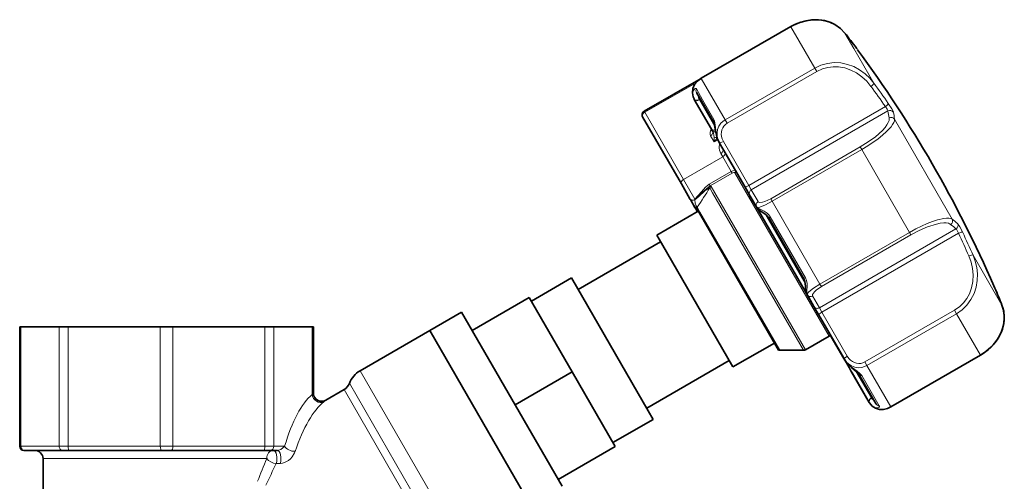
# Model space of a CAD drawing. Extents: x 1565 to 2352, y 54 to 822.
# Tile 9 of 11: x 2113 to 2352, y 462 to 574. Entities that reach past the tile are written whole.
import ezdxf

# ---------------------------------------------------------------- set-up
doc = ezdxf.new("R2010")
doc.units = 0

msp = doc.modelspace()

# ---------------------------------------------------------------- linework, layer by layer
at = {"color": 7, "lineweight": 35, "ltscale": 0.313922}
msp.add_line((2278.15, 559.43), (2299.89, 571.99), dxfattribs=at)
at = {"color": 7, "lineweight": 13, "ltscale": 0.313922}
for p, q in [((2278.16, 559.4), (2299.91, 571.95)), ((2283.97, 549.34), (2305.72, 561.9)), ((2328.74, 522.02), (2306.99, 509.46)), ((2329.11, 521.39), (2307.36, 508.83)), ((2317.93, 490.53), (2339.67, 503.08))]:
    msp.add_line(p, q, dxfattribs=at)
at = {"color": 7, "lineweight": 13, "ltscale": 0.000483}
for p, q in [((2299.91, 571.95), (2299.89, 571.99)), ((2278.16, 559.4), (2278.15, 559.43)), ((2345.99, 492.15), (2345.97, 492.19)), ((2324.24, 479.6), (2324.22, 479.63))]:
    msp.add_line(p, q, dxfattribs=at)
at = {"color": 7, "lineweight": 13, "ltscale": 0.050168}
msp.add_line((2301.92, 568.48), (2299.91, 571.95), dxfattribs=at)
at = {"color": 7, "lineweight": 13, "ltscale": 0.053465}
msp.add_line((2315.21, 566.69), (2313.07, 570.4), dxfattribs=at)
at = {"color": 7, "lineweight": 13, "ltscale": 0.094907}
msp.add_line((2305.72, 561.9), (2301.92, 568.48), dxfattribs=at)
at = {"color": 7, "lineweight": 13, "ltscale": 0.12161}
msp.add_line((2320.08, 558.27), (2315.21, 566.69), dxfattribs=at)
at = {"color": 7, "lineweight": 13, "ltscale": 0.000143}
msp.add_line((2315.87, 566.76), (2315.86, 566.77), dxfattribs=at)
at = {"color": 7, "lineweight": 35, "ltscale": 0.002345}
msp.add_line((2315.86, 566.77), (2315.97, 566.62), dxfattribs=at)
at = {"color": 7, "lineweight": 35, "ltscale": 0.0002}
msp.add_line((2315.87, 566.76), (2315.86, 566.77), dxfattribs=at)
at = {"color": 7, "lineweight": 35, "ltscale": 8.2e-05}
msp.add_line((2315.87, 566.75), (2315.87, 566.76), dxfattribs=at)
at = {"color": 7, "lineweight": 13, "ltscale": 0.002943}
msp.add_line((2316.01, 566.57), (2315.87, 566.75), dxfattribs=at)
at = {"color": 7, "lineweight": 35, "ltscale": 0.000252}
msp.add_line((2316.03, 566.55), (2316.01, 566.57), dxfattribs=at)
at = {"color": 7, "lineweight": 13, "ltscale": 0.00149}
msp.add_line((2316.1, 566.45), (2316.03, 566.55), dxfattribs=at)
at = {"color": 7, "lineweight": 35, "ltscale": 0.000975}
msp.add_line((2316.09, 566.46), (2316.14, 566.4), dxfattribs=at)
at = {"color": 7, "lineweight": 35, "ltscale": 0.001055}
msp.add_line((2316.15, 566.39), (2316.1, 566.45), dxfattribs=at)
at = {"color": 7, "lineweight": 13, "ltscale": 0.313924}
for p, q in [((2284.46, 548.5), (2306.21, 561.05)), ((2316.78, 542.75), (2295.03, 530.19)), ((2317.14, 542.12), (2295.39, 529.56)), ((2318.41, 489.68), (2340.16, 502.24)), ((2324.22, 479.63), (2345.97, 492.19))]:
    msp.add_line(p, q, dxfattribs=at)
at = {"color": 7, "lineweight": 13, "ltscale": 0.012224}
for p, q in [((2306.21, 561.05), (2305.72, 561.9)), ((2340.16, 502.24), (2339.67, 503.08)), ((2318.41, 489.68), (2317.93, 490.53))]:
    msp.add_line(p, q, dxfattribs=at)
at = {"color": 7, "lineweight": 35, "ltscale": 0.199895}
msp.add_line((2264.29, 551.43), (2278.14, 559.42), dxfattribs=at)
at = {"color": 7, "lineweight": 13, "ltscale": 0.179703}
msp.add_line((2264.44, 551.17), (2276.89, 558.36), dxfattribs=at)
at = {"color": 7, "lineweight": 13, "ltscale": 0.050166}
msp.add_line((2280.17, 555.92), (2278.16, 559.4), dxfattribs=at)
at = {"color": 7, "lineweight": 13, "ltscale": 0.038102}
msp.add_line((2278.5, 554.21), (2276.97, 556.85), dxfattribs=at)
at = {"color": 7, "lineweight": 35, "ltscale": 0.10484}
msp.add_line((2281.18, 548.71), (2276.99, 555.97), dxfattribs=at)
at = {"color": 7, "lineweight": 13, "ltscale": 0.094909}
msp.add_line((2283.97, 549.34), (2280.17, 555.92), dxfattribs=at)
at = {"color": 7, "lineweight": 35, "ltscale": 0.001729}
for p, q in [((2276.41, 554.44), (2276.48, 554.32)), ((2319.05, 480.59), (2318.98, 480.71))]:
    msp.add_line(p, q, dxfattribs=at)
at = {"color": 7, "lineweight": 35, "ltscale": 0.10409}
for p, q in [((2276.48, 554.32), (2280.64, 547.11)), ((2314.81, 487.92), (2318.98, 480.71))]:
    msp.add_line(p, q, dxfattribs=at)
at = {"color": 7, "lineweight": 13, "ltscale": 0.001382}
for p, q in [((2277.64, 554.3), (2277.7, 554.21)), ((2319.54, 481.72), (2319.49, 481.82))]:
    msp.add_line(p, q, dxfattribs=at)
at = {"color": 7, "lineweight": 13, "ltscale": 0.003381}
for p, q in [((2277.7, 554.21), (2277.93, 554.34)), ((2319.49, 481.82), (2319.72, 481.95))]:
    msp.add_line(p, q, dxfattribs=at)
at = {"color": 7, "lineweight": 13, "ltscale": 0.09374}
msp.add_line((2277.7, 554.21), (2281.45, 547.71), dxfattribs=at)
at = {"color": 7, "lineweight": 13, "ltscale": 0.068587}
msp.add_line((2281.24, 549.46), (2278.5, 554.21), dxfattribs=at)
at = {"color": 7, "lineweight": 13, "ltscale": 0.003661}
msp.add_line((2264.44, 551.17), (2264.29, 551.43), dxfattribs=at)
at = {"color": 7, "lineweight": 13, "ltscale": 0.23532}
msp.add_line((2264.44, 551.17), (2273.85, 534.87), dxfattribs=at)
at = {"color": 7, "lineweight": 13, "ltscale": 0.479086}
for p, q in [((2289.71, 533.4), (2322.9, 552.56)), ((2306.86, 503.69), (2340.05, 522.85))]:
    msp.add_line(p, q, dxfattribs=at)
at = {"color": 7, "lineweight": 13, "ltscale": 0.479087}
for p, q in [((2290.32, 532.33), (2323.52, 551.5)), ((2307.47, 502.63), (2340.67, 521.79))]:
    msp.add_line(p, q, dxfattribs=at)
at = {"color": 7, "lineweight": 35, "ltscale": 0.23532}
msp.add_line((2263.92, 550.06), (2273.34, 533.76), dxfattribs=at)
at = {"color": 7, "lineweight": 13, "ltscale": 0.012223}
msp.add_line((2284.46, 548.5), (2283.97, 549.34), dxfattribs=at)
at = {"color": 7, "lineweight": 13, "ltscale": 0.350149}
msp.add_line((2339.14, 525.25), (2325.13, 549.51), dxfattribs=at)
at = {"color": 7, "lineweight": 13, "ltscale": 0.021443}
msp.add_line((2280.42, 545.49), (2281.28, 544.01), dxfattribs=at)
at = {"color": 7, "lineweight": 35, "ltscale": 0.008246}
msp.add_line((2280.97, 546.54), (2280.64, 547.11), dxfattribs=at)
at = {"color": 7, "lineweight": 13, "ltscale": 0.013199}
msp.add_line((2281.28, 544.01), (2282.19, 544.54), dxfattribs=at)
at = {"color": 7, "lineweight": 35, "ltscale": 0.00238}
for p, q in [((2282.54, 543.82), (2282.63, 543.66)), ((2312.92, 491.2), (2312.82, 491.37))]:
    msp.add_line(p, q, dxfattribs=at)
at = {"color": 7, "lineweight": 35, "ltscale": 4.2e-05}
for p, q in [((2282.54, 543.82), (2282.54, 543.82)), ((2312.92, 491.2), (2312.92, 491.2))]:
    msp.add_line(p, q, dxfattribs=at)
at = {"color": 7, "lineweight": 35, "ltscale": 0.152077}
msp.add_line((2282.63, 543.66), (2288.72, 533.12), dxfattribs=at)
at = {"color": 7, "lineweight": 13, "ltscale": 0.154457}
for p, q in [((2283.53, 544.1), (2289.71, 533.4)), ((2313.65, 491.93), (2307.47, 502.63))]:
    msp.add_line(p, q, dxfattribs=at)
at = {"color": 7, "lineweight": 13, "ltscale": 0.01159}
msp.add_line((2283.37, 540.37), (2282.91, 541.17), dxfattribs=at)
at = {"color": 7, "lineweight": 13, "ltscale": 0.000972}
msp.add_line((2283.39, 542.35), (2283.42, 542.29), dxfattribs=at)
at = {"color": 7, "lineweight": 35, "ltscale": 0.132319}
msp.add_line((2288.72, 533.12), (2283.42, 542.29), dxfattribs=at)
at = {"color": 7, "lineweight": 13, "ltscale": 0.009046}
for p, q in [((2316.78, 542.75), (2317.14, 542.12)), ((2295.03, 530.19), (2295.39, 529.56)), ((2328.74, 522.02), (2329.11, 521.39)), ((2306.99, 509.46), (2307.36, 508.83))]:
    msp.add_line(p, q, dxfattribs=at)
at = {"color": 7, "lineweight": 13, "ltscale": 0.290149}
msp.add_line((2328.74, 522.02), (2317.14, 542.12), dxfattribs=at)
at = {"color": 7, "lineweight": 13, "ltscale": 0.1375}
msp.add_line((2283.37, 540.37), (2273.85, 534.87), dxfattribs=at)
at = {"color": 7, "lineweight": 13, "ltscale": 0.051605}
msp.add_line((2285.44, 536.8), (2283.37, 540.37), dxfattribs=at)
at = {"color": 7, "lineweight": 13, "ltscale": 0.077023}
for p, q in [((2285.44, 536.8), (2280.1, 533.72)), ((2285.69, 536.36), (2280.36, 533.28))]:
    msp.add_line(p, q, dxfattribs=at)
at = {"color": 7, "lineweight": 13, "ltscale": 0.006344}
for p, q in [((2285.44, 536.8), (2285.69, 536.36)), ((2280.1, 533.72), (2280.36, 533.28))]:
    msp.add_line(p, q, dxfattribs=at)
at = {"color": 7, "lineweight": 13}
for p, q in [((2309.21, 496.82), (2286.31, 536.48)), ((2280.6, 533.19), (2303.5, 493.52)), ((2280.91, 531.65), (2303, 493.38)), ((2195.28, 488.39), (2219.69, 446.11)), ((2191.39, 483.83), (2213.92, 444.8)), ((2192.69, 485.35), (2215.84, 445.24)), ((2118.25, 467.06), (2172.59, 467.06))]:
    msp.add_line(p, q, dxfattribs=at)
at = {"color": 7, "lineweight": 35, "ltscale": 0.051765}
msp.add_line((2273.34, 533.76), (2275.41, 530.17), dxfattribs=at)
at = {"color": 7, "lineweight": 13, "ltscale": 0.069497}
msp.add_line((2273.85, 534.87), (2276.63, 530.06), dxfattribs=at)
at = {"color": 7, "lineweight": 13, "ltscale": 0.01706}
msp.add_line((2280.23, 532.83), (2280.91, 531.65), dxfattribs=at)
at = {"color": 7, "lineweight": 35, "ltscale": 0.030619}
for p, q in [((2289.94, 531), (2288.72, 533.12)), ((2306.74, 501.91), (2305.51, 504.03))]:
    msp.add_line(p, q, dxfattribs=at)
at = {"color": 7, "lineweight": 13, "ltscale": 0.015309}
for p, q in [((2290.32, 532.33), (2289.71, 533.4)), ((2307.47, 502.63), (2306.86, 503.69))]:
    msp.add_line(p, q, dxfattribs=at)
at = {"color": 7, "lineweight": 13, "ltscale": 0.041387}
for p, q in [((2290.32, 532.33), (2291.98, 529.47)), ((2306.86, 503.69), (2305.21, 506.56))]:
    msp.add_line(p, q, dxfattribs=at)
at = {"color": 7, "lineweight": 35, "ltscale": 0.002647}
msp.add_line((2275.41, 530.17), (2275.51, 529.99), dxfattribs=at)
at = {"color": 7, "lineweight": 13, "ltscale": 0.000156}
msp.add_line((2275.51, 530), (2275.51, 529.99), dxfattribs=at)
at = {"color": 7, "lineweight": 13, "ltscale": 0.000108}
msp.add_line((2275.51, 530), (2275.51, 529.99), dxfattribs=at)
at = {"color": 7, "lineweight": 35, "ltscale": 0.000105}
msp.add_line((2275.51, 529.99), (2275.52, 529.98), dxfattribs=at)
at = {"color": 7, "lineweight": 13, "ltscale": 4.8e-05}
msp.add_line((2275.51, 529.99), (2275.51, 529.99), dxfattribs=at)
at = {"color": 7, "lineweight": 35, "ltscale": 0.02739}
msp.add_line((2275.52, 529.98), (2276.61, 528.08), dxfattribs=at)
at = {"color": 7, "lineweight": 13, "ltscale": 0.000638}
msp.add_line((2276.57, 530.01), (2276.6, 529.96), dxfattribs=at)
at = {"color": 7, "lineweight": 13, "ltscale": 0.000485}
msp.add_line((2276.62, 529.93), (2276.6, 529.96), dxfattribs=at)
at = {"color": 7, "lineweight": 13, "ltscale": 0.000808}
msp.add_line((2276.63, 530.06), (2276.68, 530.03), dxfattribs=at)
at = {"color": 7, "lineweight": 35, "ltscale": 0.00265}
msp.add_line((2289.94, 531), (2290.05, 530.81), dxfattribs=at)
at = {"color": 7, "lineweight": 35, "ltscale": 0.051962}
msp.add_line((2292.07, 527.3), (2290, 530.9), dxfattribs=at)
at = {"color": 7, "lineweight": 35, "ltscale": 0.0381}
msp.add_line((2290.05, 530.81), (2291.57, 528.18), dxfattribs=at)
at = {"color": 7, "lineweight": 13, "ltscale": 0.29015}
msp.add_line((2306.99, 509.46), (2295.39, 529.56), dxfattribs=at)
at = {"color": 7, "lineweight": 35, "ltscale": 0.145701}
for p, q in [((2267.36, 521.31), (2277.45, 527.13)), ((2285.83, 489.32), (2295.92, 495.14))]:
    msp.add_line(p, q, dxfattribs=at)
at = {"color": 7, "lineweight": 35, "ltscale": 0.020334}
msp.add_line((2276.42, 528.42), (2277.23, 527.01), dxfattribs=at)
at = {"color": 7, "lineweight": 35, "ltscale": 0.017268}
msp.add_line((2277.03, 527.87), (2277.72, 526.67), dxfattribs=at)
at = {"color": 7, "lineweight": 13, "ltscale": 0.017438}
msp.add_line((2277.15, 528.16), (2277.84, 526.95), dxfattribs=at)
at = {"color": 7, "lineweight": 35, "ltscale": 0.479732}
msp.add_line((2296.91, 493.44), (2277.72, 526.67), dxfattribs=at)
at = {"color": 7, "lineweight": 13, "ltscale": 0.48449}
msp.add_line((2277.84, 526.95), (2297.22, 493.38), dxfattribs=at)
at = {"color": 7, "lineweight": 35, "ltscale": 0.000638}
for p, q in [((2291.57, 528.18), (2291.6, 528.13)), ((2303.88, 506.85), (2303.86, 506.89))]:
    msp.add_line(p, q, dxfattribs=at)
at = {"color": 7, "lineweight": 35, "ltscale": 5.5e-05}
msp.add_line((2291.6, 528.13), (2291.6, 528.13), dxfattribs=at)
at = {"color": 7, "lineweight": 35, "ltscale": 0.304884}
msp.add_line((2304.27, 506.18), (2292.07, 527.3), dxfattribs=at)
at = {"color": 7, "lineweight": 13, "ltscale": 0.241924}
msp.add_line((2303.44, 509.62), (2293.76, 526.38), dxfattribs=at)
at = {"color": 7, "lineweight": 35, "ltscale": 0.209681}
msp.add_line((2294.63, 525.41), (2303.02, 510.88), dxfattribs=at)
at = {"color": 7, "lineweight": 13, "ltscale": 0.213377}
msp.add_line((2294.93, 525.75), (2303.46, 510.97), dxfattribs=at)
at = {"color": 7, "lineweight": 35, "ltscale": 0.288703}
for p, q in [((2268.27, 519.72), (2248.27, 508.17)), ((2284.91, 490.9), (2264.91, 479.35))]:
    msp.add_line(p, q, dxfattribs=at)
at = {"color": 7, "lineweight": 35, "ltscale": 0.028262}
msp.add_line((2268.49, 519.35), (2267.36, 521.31), dxfattribs=at)
at = {"color": 7, "lineweight": 35, "ltscale": 0.433478}
msp.add_line((2285.83, 489.32), (2268.49, 519.35), dxfattribs=at)
at = {"color": 7, "lineweight": 13, "ltscale": 0.175076}
msp.add_line((2351.2, 504.36), (2344.2, 516.49), dxfattribs=at)
at = {"color": 7, "lineweight": 35, "ltscale": 0.14119}
for p, q in [((2246.67, 510.94), (2236.89, 505.29)), ((2266.51, 476.59), (2256.72, 470.94))]:
    msp.add_line(p, q, dxfattribs=at)
at = {"color": 7, "lineweight": 35, "ltscale": 0.465458}
msp.add_line((2246.67, 510.94), (2265.29, 478.69), dxfattribs=at)
at = {"color": 7, "lineweight": 13, "ltscale": 0.007398}
msp.add_line((2349.26, 509.03), (2349.5, 508.48), dxfattribs=at)
at = {"color": 7, "lineweight": 35, "ltscale": 8.3e-05}
msp.add_line((2349.27, 509.02), (2349.26, 509.03), dxfattribs=at)
at = {"color": 7, "lineweight": 35, "ltscale": 0.007372}
msp.add_line((2349.27, 509.02), (2349.5, 508.48), dxfattribs=at)
at = {"color": 7, "lineweight": 35, "ltscale": 0.2}
for p, q in [((2222.5, 498.21), (2236.36, 506.21)), ((2243.4, 462.02), (2257.26, 470.02))]:
    msp.add_line(p, q, dxfattribs=at)
at = {"color": 7, "lineweight": 35, "ltscale": 0.261225}
msp.add_line((2236.36, 506.21), (2246.81, 488.11), dxfattribs=at)
at = {"color": 7, "lineweight": 35, "ltscale": 5.6e-05}
msp.add_line((2303.86, 506.89), (2303.86, 506.9), dxfattribs=at)
at = {"color": 7, "lineweight": 35, "ltscale": 0.040749}
msp.add_line((2305.51, 504.03), (2303.88, 506.85), dxfattribs=at)
at = {"color": 7, "lineweight": 35, "ltscale": 0.031808}
msp.add_line((2305.54, 503.98), (2304.27, 506.18), dxfattribs=at)
at = {"color": 7, "lineweight": 35, "ltscale": 0.11122}
msp.add_line((2219.95, 502.63), (2212.25, 498.18), dxfattribs=at)
at = {"color": 7, "lineweight": 35}
for p, q in [((2219.95, 502.63), (2244.36, 460.35)), ((2212.25, 498.18), (2236.65, 455.91)), ((2212.25, 498.18), (2236.65, 455.91))]:
    msp.add_line(p, q, dxfattribs=at)
at = {"color": 7, "lineweight": 35, "ltscale": 0.009888}
msp.add_line((2307.13, 501.22), (2306.74, 501.91), dxfattribs=at)
at = {"color": 7, "lineweight": 35, "ltscale": 0.142189}
msp.add_line((2312.82, 491.37), (2307.13, 501.22), dxfattribs=at)
at = {"color": 7, "lineweight": 35, "ltscale": 0.130583}
msp.add_line((2312.36, 492.17), (2307.13, 501.22), dxfattribs=at)
at = {"color": 7, "lineweight": 13, "ltscale": 0.145075}
for p, q in [((2345.97, 492.19), (2340.16, 502.24)), ((2324.22, 479.63), (2318.41, 489.68))]:
    msp.add_line(p, q, dxfattribs=at)
at = {"color": 7, "lineweight": 35, "ltscale": 0.003806}
for p, q in [((2112.58, 499.06), (2112.88, 499.06)), ((2183.61, 499.06), (2183.92, 499.06))]:
    msp.add_line(p, q, dxfattribs=at)
at = {"color": 7, "lineweight": 35, "ltscale": 0.3625}
msp.add_line((2112.58, 470.06), (2112.58, 499.06), dxfattribs=at)
at = {"color": 7, "lineweight": 35, "ltscale": 0.115952}
for p, q in [((2122.16, 499.06), (2112.88, 499.06)), ((2183.61, 499.06), (2174.34, 499.06))]:
    msp.add_line(p, q, dxfattribs=at)
at = {"color": 7, "lineweight": 13, "ltscale": 0.3625}
for p, q in [((2112.88, 470.06), (2112.88, 499.06)), ((2122.16, 470.06), (2122.16, 499.06)), ((2124.32, 470.06), (2124.32, 499.06)), ((2146.72, 470.06), (2146.72, 499.06)), ((2149.78, 470.06), (2149.78, 499.06)), ((2172.17, 470.06), (2172.17, 499.06)), ((2174.34, 470.06), (2174.34, 499.06))]:
    msp.add_line(p, q, dxfattribs=at)
at = {"color": 7, "lineweight": 35, "ltscale": 0.02706}
for p, q in [((2122.16, 499.06), (2124.32, 499.06)), ((2172.17, 499.06), (2174.34, 499.06))]:
    msp.add_line(p, q, dxfattribs=at)
at = {"color": 7, "lineweight": 35, "ltscale": 0.279929}
for p, q in [((2146.72, 499.06), (2124.32, 499.06)), ((2172.17, 499.06), (2149.78, 499.06))]:
    msp.add_line(p, q, dxfattribs=at)
at = {"color": 7, "lineweight": 35, "ltscale": 0.038269}
msp.add_line((2146.72, 499.06), (2149.78, 499.06), dxfattribs=at)
at = {"color": 7, "lineweight": 13, "ltscale": 0.205751}
msp.add_line((2183.61, 482.6), (2183.61, 499.06), dxfattribs=at)
at = {"color": 7, "lineweight": 35, "ltscale": 0.200989}
msp.add_line((2183.92, 482.98), (2183.92, 499.06), dxfattribs=at)
at = {"color": 7, "lineweight": 35, "ltscale": 0.244822}
msp.add_line((2212.25, 498.18), (2195.28, 488.39), dxfattribs=at)
at = {"color": 7, "lineweight": 35, "ltscale": 0.082438}
msp.add_line((2303.5, 493.52), (2309.21, 496.82), dxfattribs=at)
at = {"color": 7, "lineweight": 35, "ltscale": 0.07657}
msp.add_line((2312.82, 491.37), (2309.76, 496.67), dxfattribs=at)
at = {"color": 7, "lineweight": 35, "ltscale": 0.07224}
msp.add_line((2297.22, 493.38), (2303, 493.38), dxfattribs=at)
at = {"color": 7, "lineweight": 35, "ltscale": 0.042631}
msp.add_line((2314.06, 489.22), (2312.36, 492.17), dxfattribs=at)
at = {"color": 7, "lineweight": 35, "ltscale": 0.313924}
for p, q in [((2345.99, 492.15), (2324.24, 479.6)), ((2324.24, 479.6), (2345.99, 492.15))]:
    msp.add_line(p, q, dxfattribs=at)
at = {"color": 7, "lineweight": 35, "ltscale": 0.199999}
msp.add_line((2232.95, 480.11), (2246.81, 488.11), dxfattribs=at)
at = {"color": 7, "lineweight": 35, "ltscale": 0.261226}
msp.add_line((2246.81, 488.11), (2257.26, 470.02), dxfattribs=at)
at = {"color": 7, "lineweight": 35, "ltscale": 0.011537}
msp.add_line((2314.52, 488.42), (2314.06, 489.22), dxfattribs=at)
at = {"color": 7, "lineweight": 35, "ltscale": 0.111328}
msp.add_line((2318.98, 480.71), (2314.52, 488.42), dxfattribs=at)
at = {"color": 7, "lineweight": 35, "ltscale": 0.007238}
msp.add_line((2314.52, 488.42), (2314.81, 487.92), dxfattribs=at)
at = {"color": 7, "lineweight": 13, "ltscale": 0.093772}
msp.add_line((2319.49, 481.82), (2315.74, 488.32), dxfattribs=at)
at = {"color": 7, "lineweight": 35, "ltscale": 0.104842}
msp.add_line((2316.47, 487.59), (2320.66, 480.32), dxfattribs=at)
at = {"color": 7, "lineweight": 13, "ltscale": 0.106689}
msp.add_line((2317.15, 487.26), (2321.42, 479.87), dxfattribs=at)
at = {"color": 7, "lineweight": 35, "ltscale": 0.064502}
msp.add_line((2191.39, 483.83), (2186.92, 481.25), dxfattribs=at)
at = {"color": 7, "lineweight": 13, "ltscale": 0.006096}
msp.add_line((2183.61, 482.6), (2183.92, 482.98), dxfattribs=at)
at = {"color": 7, "lineweight": 13, "ltscale": 0.007418}
msp.add_line((2186.46, 480.87), (2186.92, 481.25), dxfattribs=at)
at = {"color": 7, "lineweight": 35, "ltscale": 0.030348}
msp.add_line((2265.29, 478.69), (2266.51, 476.59), dxfattribs=at)
at = {"color": 7, "lineweight": 13, "ltscale": 0.003806}
msp.add_line((2112.58, 470.06), (2112.88, 470.06), dxfattribs=at)
at = {"color": 7, "lineweight": 13, "ltscale": 0.115952}
msp.add_line((2122.16, 470.06), (2112.88, 470.06), dxfattribs=at)
at = {"color": 7, "lineweight": 35, "ltscale": 0.002855}
msp.add_line((2113.58, 469.06), (2113.8, 469.06), dxfattribs=at)
at = {"color": 7, "lineweight": 35, "ltscale": 0.11595}
msp.add_line((2123.08, 469.06), (2113.8, 469.06), dxfattribs=at)
at = {"color": 7, "lineweight": 13, "ltscale": 0.02706}
for p, q in [((2122.16, 470.06), (2124.32, 470.06)), ((2172.17, 470.06), (2174.34, 470.06))]:
    msp.add_line(p, q, dxfattribs=at)
at = {"color": 7, "lineweight": 35, "ltscale": 0.020294}
for p, q in [((2123.08, 469.06), (2124.7, 469.06)), ((2171.79, 469.06), (2173.41, 469.06))]:
    msp.add_line(p, q, dxfattribs=at)
at = {"color": 7, "lineweight": 13, "ltscale": 0.279929}
for p, q in [((2146.72, 470.06), (2124.32, 470.06)), ((2172.17, 470.06), (2149.78, 470.06))]:
    msp.add_line(p, q, dxfattribs=at)
at = {"color": 7, "lineweight": 35, "ltscale": 0.27993}
for p, q in [((2147.1, 469.06), (2124.7, 469.06)), ((2171.79, 469.06), (2149.39, 469.06))]:
    msp.add_line(p, q, dxfattribs=at)
at = {"color": 7, "lineweight": 13, "ltscale": 0.038269}
msp.add_line((2146.72, 470.06), (2149.78, 470.06), dxfattribs=at)
at = {"color": 7, "lineweight": 35, "ltscale": 0.028702}
msp.add_line((2147.1, 469.06), (2149.39, 469.06), dxfattribs=at)
at = {"color": 7, "lineweight": 35, "ltscale": 0.022617}
msp.add_line((2175.22, 469.06), (2173.41, 469.06), dxfattribs=at)
at = {"color": 7, "lineweight": 13, "ltscale": 0.032588}
msp.add_line((2176.94, 470.06), (2174.34, 470.06), dxfattribs=at)
at = {"color": 7, "lineweight": 35, "ltscale": 0.353349}
msp.add_line((2118.25, 467.06), (2118.25, 438.79), dxfattribs=at)
at = {"color": 7, "lineweight": 13, "ltscale": 0.012365}
msp.add_line((2174.91, 465.86), (2175.9, 465.89), dxfattribs=at)
at = {"color": 7, "lineweight": 35}
for points in [[(2313.06, 570.41), (2311.98, 571.55), (2310.65, 572.48), (2309.65, 572.97), (2308.56, 573.33), (2307.4, 573.57), (2306.18, 573.66), (2304.92, 573.62), (2303.63, 573.42), (2302.36, 573.08), (2301.1, 572.6), (2299.89, 571.99)], [(2313.06, 570.41), (2311.98, 571.55), (2310.65, 572.48), (2309.44, 573.05), (2308.1, 573.44), (2306.67, 573.64), (2305.17, 573.64), (2303.63, 573.42), (2302.1, 573), (2300.61, 572.37), (2299.89, 571.99)], [(2278.15, 559.43), (2277.25, 558.76), (2276.56, 557.91), (2276.13, 556.95), (2276, 555.94), (2276.16, 554.97), (2276.41, 554.44)], [(2282.54, 543.82), (2282.06, 544.88), (2281.68, 546.32), (2281.41, 547.94), (2281.27, 548.52), (2281.18, 548.71)], [(2276.61, 528.08), (2276.67, 528.03), (2276.85, 527.97)], [(2276.85, 527.97), (2276.99, 527.91), (2277.03, 527.87)], [(2291.6, 528.13), (2291.99, 527.67), (2292.75, 527.12), (2293.84, 526.32), (2294.45, 525.69), (2294.63, 525.41)], [(2303.02, 510.88), (2303.35, 510.05), (2303.51, 508.93), (2303.61, 507.76), (2303.75, 507.12), (2303.86, 506.9)], [(2345.99, 492.15), (2347.34, 493.05), (2348.55, 494.1), (2349.6, 495.27), (2350.46, 496.54), (2351.11, 497.86), (2351.54, 499.21), (2351.76, 500.56), (2351.77, 501.88), (2351.5, 503.45), (2351.21, 504.34)], [(2351.21, 504.34), (2351.65, 502.84), (2351.79, 501.22), (2351.68, 499.89), (2351.35, 498.53), (2350.81, 497.19), (2350.05, 495.9), (2349.1, 494.67), (2347.97, 493.56), (2346.68, 492.58), (2345.99, 492.15)], [(2312.92, 491.2), (2313.64, 490.2), (2314.7, 489.17), (2315.9, 488.18), (2316.38, 487.72), (2316.47, 487.59)], [(2319.05, 480.59), (2319.65, 479.84), (2320.46, 479.31), (2321.43, 479.02), (2322.47, 479.01), (2323.38, 479.21), (2324.24, 479.6)], [(2324.24, 479.6), (2323.38, 479.21), (2322.47, 479.01), (2321.43, 479.02), (2320.46, 479.31), (2319.65, 479.84), (2319.05, 480.59)]]:
    msp.add_lwpolyline(points, dxfattribs=at)
at = {"color": 7, "lineweight": 13}
for points in [[(2299.91, 571.95), (2301.38, 572.68), (2302.92, 573.21), (2304.48, 573.53), (2306.04, 573.64), (2307.55, 573.52), (2309.21, 573.12), (2310.7, 572.44), (2312, 571.52), (2313.07, 570.4)], [(2305.72, 561.9), (2307.22, 562.61), (2308.81, 563.06), (2310.46, 563.24), (2312.11, 563.16), (2313.71, 562.82), (2315.23, 562.26), (2316.65, 561.49), (2317.95, 560.53), (2319.09, 559.46), (2320.08, 558.27)], [(2306.21, 561.05), (2307.66, 561.73), (2308.91, 562.07), (2310.19, 562.23), (2311.48, 562.21), (2313.03, 561.95), (2314.52, 561.44), (2315.91, 560.72), (2317.21, 559.79), (2318.37, 558.7), (2319.39, 557.48)], [(2276.41, 554.44), (2276.13, 555.07), (2276.01, 555.75), (2276.04, 556.47), (2276.25, 557.22), (2276.61, 557.93), (2277.13, 558.58), (2277.61, 559.02), (2278.16, 559.4)], [(2276.41, 554.44), (2276.1, 555.27), (2276.09, 556.04), (2276.25, 556.49), (2276.5, 556.82), (2276.69, 556.95), (2276.78, 556.97), (2276.9, 556.93), (2276.97, 556.85)], [(2324.83, 551.2), (2324.75, 551.44), (2324.43, 552.05), (2323.6, 553.33)], [(2323.52, 551.5), (2323.51, 551.54), (2323.49, 551.62), (2323.34, 551.94), (2322.9, 552.56)], [(2281.24, 549.46), (2281.41, 549.04), (2281.48, 548.71), (2281.57, 548.02), (2281.77, 546.21), (2281.93, 545.39), (2282.18, 544.58), (2282.54, 543.82)], [(2282.54, 543.82), (2282.2, 544.56), (2282.02, 545.35), (2281.99, 546.17), (2282.14, 547), (2282.47, 547.8), (2282.96, 548.51), (2283.43, 548.97), (2283.97, 549.34)], [(2283.53, 544.1), (2283.25, 544.7), (2283.1, 545.26), (2283.04, 545.83), (2283.07, 546.38), (2283.19, 546.91), (2283.39, 547.39), (2283.68, 547.83), (2284.04, 548.2), (2284.46, 548.5)], [(2323.82, 549.81), (2323.78, 549.22), (2323.6, 548.72), (2323.29, 548.17), (2322.81, 547.5), (2322.17, 546.78), (2320.47, 545.25), (2318.73, 543.97), (2316.78, 542.75)], [(2325.13, 549.51), (2325.1, 549.14), (2324.94, 548.7), (2324.66, 548.21), (2324.27, 547.67), (2323.17, 546.48), (2322.22, 545.63), (2321.13, 544.76), (2318.66, 543.05), (2317.14, 542.12)], [(2280.97, 546.54), (2281.11, 546.22), (2281.26, 545.54), (2281.3, 545.11)], [(2282.7, 543.53), (2282.52, 542.93), (2282.5, 542.46), (2282.58, 541.96), (2282.91, 541.17)], [(2285.44, 536.8), (2285.84, 536.99), (2286.21, 537.08), (2286.38, 537.07), (2286.44, 537.04), (2286.47, 537.01)], [(2285.69, 536.36), (2286.11, 536.52), (2286.22, 536.53), (2286.26, 536.52), (2286.3, 536.5), (2286.31, 536.48)], [(2276.63, 530.06), (2278.22, 531.85), (2279.21, 532.96), (2279.6, 533.34), (2280.1, 533.72)], [(2280.23, 532.83), (2280.22, 532.84), (2280.21, 532.85), (2280.18, 532.85), (2280.12, 532.84), (2279.81, 532.65), (2279.07, 532.07), (2277.57, 530.76), (2276.62, 529.93)], [(2276.68, 530.03), (2278.79, 532.02), (2279.52, 532.68), (2279.92, 532.99), (2280.36, 533.28)], [(2276.57, 530.01), (2276.17, 529.86), (2275.78, 529.86), (2275.51, 530), (2275.5, 530), (2275.51, 530)], [(2276.6, 529.96), (2276.19, 529.82), (2275.8, 529.82), (2275.51, 529.99)], [(2276.62, 529.93), (2276.72, 529.09), (2276.91, 528.46), (2277.07, 528.2), (2277.15, 528.16)], [(2295.39, 529.56), (2293.75, 528.71), (2292.36, 528.16), (2291.77, 528.06), (2291.66, 528.08), (2291.62, 528.1), (2291.6, 528.13)], [(2295.03, 530.19), (2293.63, 529.53), (2293.05, 529.35), (2292.34, 529.28), (2292.06, 529.38), (2291.98, 529.47)], [(2294.93, 525.75), (2294.57, 526.24), (2294.15, 526.65), (2293.44, 527.13), (2292.96, 527.38), (2292.13, 527.79), (2291.7, 528.02), (2291.6, 528.13)], [(2339.14, 525.25), (2338.8, 525.4), (2338.35, 525.48), (2337.78, 525.49), (2337.12, 525.42), (2335.54, 525.06), (2334.32, 524.66), (2333.03, 524.16), (2330.31, 522.88), (2328.74, 522.02)], [(2338.74, 523.96), (2338.21, 524.22), (2337.69, 524.31), (2337.06, 524.33), (2336.24, 524.24), (2335.3, 524.04), (2333.12, 523.34), (2331.14, 522.47), (2329.11, 521.39)], [(2340.46, 524.14), (2340.62, 523.95), (2340.98, 523.37), (2341.69, 522.01)], [(2340.05, 522.85), (2340.09, 522.83), (2340.15, 522.77), (2340.35, 522.48), (2340.67, 521.79)], [(2339.67, 503.08), (2340.99, 504.01), (2341.9, 504.92), (2342.68, 505.95), (2343.31, 507.07), (2343.86, 508.55), (2344.17, 510.09), (2344.24, 511.66), (2344.09, 513.25), (2343.72, 514.8), (2343.17, 516.29)], [(2340.16, 502.24), (2341.53, 503.18), (2342.71, 504.34), (2343.69, 505.68), (2344.45, 507.14), (2344.96, 508.7), (2345.23, 510.3), (2345.27, 511.92), (2345.1, 513.52), (2344.74, 515.04), (2344.2, 516.49)], [(2303.86, 506.9), (2303.84, 506.95), (2303.81, 507.09), (2303.85, 507.79), (2303.91, 508.97), (2303.87, 509.63), (2303.74, 510.31), (2303.46, 510.97)], [(2306.99, 509.46), (2305.43, 508.47), (2304.26, 507.54), (2303.88, 507.08), (2303.84, 506.97), (2303.84, 506.93), (2303.86, 506.89)], [(2307.36, 508.83), (2306.09, 507.96), (2305.64, 507.54), (2305.23, 506.96), (2305.17, 506.67), (2305.21, 506.56)], [(2345.97, 492.19), (2347.33, 493.09), (2348.56, 494.16), (2349.62, 495.35), (2350.49, 496.65), (2351.15, 498.01), (2351.62, 499.65), (2351.78, 501.29), (2351.64, 502.87), (2351.2, 504.36)], [(2312.92, 491.2), (2313.39, 490.55), (2313.98, 489.99), (2314.68, 489.56), (2315.48, 489.27), (2316.32, 489.15), (2317.19, 489.22), (2317.82, 489.4), (2318.41, 489.68)], [(2317.15, 487.26), (2316.87, 487.61), (2316.62, 487.84), (2316.06, 488.27), (2314.6, 489.34), (2313.97, 489.9), (2313.39, 490.52), (2312.92, 491.2)], [(2313.65, 491.93), (2314.03, 491.38), (2314.44, 490.97), (2314.91, 490.63), (2315.4, 490.39), (2315.91, 490.23), (2316.44, 490.16), (2316.96, 490.19), (2317.46, 490.31), (2317.93, 490.53)], [(2319.05, 480.59), (2319.46, 480.03), (2319.99, 479.59), (2320.62, 479.26), (2321.37, 479.06), (2322.17, 479.02), (2322.99, 479.14), (2323.62, 479.34), (2324.22, 479.63)], [(2319.05, 480.59), (2319.61, 479.9), (2320.28, 479.51), (2320.64, 479.43), (2321.19, 479.48), (2321.35, 479.57), (2321.43, 479.66), (2321.45, 479.78), (2321.42, 479.87)], [(2175.22, 469.06), (2175.47, 469.09), (2175.99, 469.3), (2176.52, 469.66), (2176.94, 470.06)], [(2175.9, 465.89), (2176.42, 465.96), (2176.93, 466.12), (2177.86, 466.64), (2178.34, 467.04), (2178.75, 467.49), (2179.36, 468.48), (2179.5, 468.84)]]:
    msp.add_lwpolyline(points, dxfattribs=at)
at = {"color": 7, "lineweight": 35}
for centre, radius, start, end in [((2193.94, 475.97), 152.02, 36.6767, 38.4076), ((2074.49, 388.62), 300, 30, 36.3375), ((2264.79, 550.56), 1, 120, 210), ((2281.24, 544.04), 0.0543, 316.5616, 33.4945), ((2074.49, 388.62), 300, 23.662, 30), ((2209.84, 448.39), 152.04, 21.5926, 23.2788), ((2209.85, 448.4), 152.03, 21.5925, 23.2789), ((2309.41, 496.47), 0.4, 30, 120), ((2297.22, 494.38), 1, 251.5524, 269.9997), ((2303, 494.38), 1, 270.0013, 299.9987), ((2198.28, 483.19), 6, 120, 158.9424), ((2189.89, 486.43), 3, 300, 338.9424), ((2185.92, 482.98), 2, 180.0001, 300), ((2113.58, 470.06), 1, 180, 270), ((2116.25, 467.06), 2, 360, 90)]:
    msp.add_arc(centre, radius, start, end, dxfattribs=at)
at = {"color": 7, "lineweight": 13}
for centre, radius, start, end in [((2277.8, 556.43), 0.927, 152.81, 209.3814), ((2278.57, 554.86), 1.09, 168.676, 211.0586), ((2324.31, 548.92), 1.02, 35.613, 118.937), ((2272.85, 544.77), 8.46, 354.8573, 2.3214), ((2276.4, 548.21), 6.44, 319.2654, 330.5506), ((2281.21, 540.48), 4.63, 80.2032, 88.9096), ((2229.36, 563), 59.14, 323.9019, 329.3262), ((2281.12, 532.28), 1.05, 119.8959, 148.217), ((2276.5, 530.15), 0.16, 298.3081, 325.5163), ((2276.41, 530.31), 0.397, 298.0778, 313.6833), ((2277.99, 527.64), 0.991, 148.5347, 166.7492), ((2338.22, 524.83), 1.02, 301.063, 24.387), ((2320.5, 482.25), 1.09, 208.9414, 251.324), ((2321.46, 480.8), 0.927, 210.6185, 267.19), ((2339.62, 396.83), 181.2, 157.1942, 159.0706), ((2331.23, 388.58), 174.38, 153.6935, 155.6088)]:
    msp.add_arc(centre, radius, start, end, dxfattribs=at)
for centre, major_axis, ratio, start_param, end_param in [((2312.28, 569.79), (-0.784, -0.621), 0.703277, 3.114207, 3.141593), ((2066.41, 402.6), (259.05, 149.57), 0.707107, 0.082573, 0.104121), ((2319.26, 557.7), (-0.807, -0.59), 0.257417, 1.542955, 3.037576), ((2077.56, 383.3), (-258.19, -149.07), 0.965926, 3.22472, 3.245714), ((2077.44, 383.51), (-259.05, -149.57), 0.965926, 3.22472, 3.245714), ((2277.27, 554.94), (-0.866, -0.5), 0.73476, 6.283185, 7.853982), ((2277.34, 554.82), (-0.866, -0.5), 0.707107, 6.283185, 7.853982), ((2322.77, 552.78), (0.82, 0.573), 0.257924, 4.690145, 6.184766), ((2264.79, 550.56), (-0.866, -0.5), 0.707107, 4.712389, 6.283185), ((2324, 550.66), (-0.978, -0.211), 0.96259, 3.518261, 5.012882), ((2063.01, 408.49), (258.19, 149.07), 0.258819, 6.179064, 6.200058), ((2063.46, 407.72), (259.05, 149.57), 0.258819, 6.179064, 6.200058), ((2282.05, 549.21), (0.866, 0.5), 0.761263, 2.185285, 3.141597), ((2282.15, 546.49), (1.73, 1), 0.707107, 2.094543, 3.141593), ((2280.06, 546.11), (0.866, 0.5), 0.707107, 4.712389, 6.283185), ((2281.51, 547.61), (-0.866, -0.5), 0.707107, 0, 1.264204), ((2281.84, 547.04), (0.866, 0.5), 0.487226, 3.141593, 4.240686), ((2283.4, 544.32), (0.866, 0.5), 0.258819, 3.141593, 4.712389), ((2282.56, 541.79), (-0.866, -0.5), 0.707107, 1.570796, 3.141593), ((2283.02, 540.98), (-0.866, -0.5), 0.707107, 1.570796, 3.141593), ((2286.13, 536.81), (0.346, 0.2), 0.935279, 4.712389, 6.283185), ((2274.2, 534.26), (-0.866, -0.5), 0.707107, 4.712389, 6.283185), ((2273.8, 528.72), (6.8, 4.48), 0.12451, 6.275865, 6.478831), ((2289.58, 533.62), (0.866, 0.5), 0.258819, 3.141593, 4.712389), ((2290.81, 531.5), (0.866, 0.5), 0.965926, 1.570796, 3.141593), ((2276.38, 530.48), (0.866, 0.5), 0.966369, 3.128905, 3.141592), ((2276.38, 530.48), (0.866, 0.5), 0.598162, 3.141593, 4.639802), ((2292.46, 528.63), (0.866, 0.5), 0.965926, 1.570796, 3.141593), ((2292.94, 527.8), (0.866, 0.5), 0.385659, 2.559252, 3.141593), ((2295.5, 525.91), (-0.866, -0.5), 0.180936, 5.326878, 6.283186), ((2085.96, 368.75), (-258.19, -149.07), 0.258819, 3.22472, 3.245714), ((2085.51, 369.53), (-259.05, -149.57), 0.258819, 3.22472, 3.245714), ((2339.57, 523.69), (0.671, 0.741), 0.96259, 4.411896, 5.906517), ((2340.8, 521.57), (0.906, 0.424), 0.257925, 0.09842, 1.593041), ((2071.41, 393.95), (258.19, 149.07), 0.965926, 6.179064, 6.200058), ((2071.53, 393.74), (259.05, 149.57), 0.965926, 6.179064, 6.200058), ((2343.3, 516.06), (0.915, 0.404), 0.257417, 0.104017, 1.598638), ((2303.89, 511.38), (0.866, 0.5), 0.180936, 3.141592, 4.0979), ((2082.56, 374.64), (-259.05, -149.57), 0.707107, 3.037472, 3.058466), ((2304.72, 507.39), (-0.866, -0.5), 0.965926, 0, 1.570796), ((2306.38, 504.53), (-0.866, -0.5), 0.965926, 6.283185, 7.853982), ((2307.6, 502.41), (-0.866, -0.5), 0.258819, 4.712389, 6.283185), ((2350.28, 503.97), (0.93, 0.368), 0.703277, 0, 0.027386), ((2313.78, 491.7), (-0.866, -0.5), 0.258819, 4.712388, 6.283186), ((2314.93, 489.72), (0.866, 0.5), 0.707107, 2.393834, 3.141593), ((2317.34, 488.09), (-0.866, -0.5), 0.761263, 6.283185, 7.239492), ((2184.56, 453.24), (-2.47, -30.65), 0.341991, 3.461815, 4.159352), ((2186.41, 453.25), (-3.75, -28.92), 0.350587, 3.491884, 4.189652), ((2185.46, 482.6), (1.27, -1.54), 0.881063, 4.084141, 6.095379), ((2319.84, 481.21), (0.866, 0.5), 0.707107, 1.570796, 3.141593), ((2319.91, 481.09), (0.866, 0.5), 0.73476, 1.570796, 3.141593), ((2113.8, 470.06), (0, 1), 0.92388, 1.570796, 3.141593), ((2123.08, 470.06), (0, 1), 0.923879, 1.570796, 3.141593), ((2124.7, 470.06), (0, 1), 0.382683, 1.570796, 3.141593), ((2147.1, 470.06), (0, 1), 0.382683, 1.570796, 3.141593), ((2149.39, 470.06), (0, 1), 0.382683, 3.141593, 4.712389), ((2171.79, 470.06), (0, 1), 0.382683, 3.141593, 4.712389), ((2174.21, 467.06), (0, -2), 0.811476, 3.141593, 4.712389), ((2173.41, 470.06), (0, 1), 0.92388, 3.141593, 4.712389), ((2174.21, 467.06), (0, -2), 0.434908, 0.925197, 3.141592), ((2175.22, 467.06), (0, -2), 0.416323, 0.946054, 3.141593), ((2178.79, 470.06), (1.92, -0.57), 0.566273, 3.624439, 5.250922), ((2174.21, 467.06), (1.83, -0.82), 0.492992, 3.87807, 5.309993)]:
    msp.add_ellipse(centre, major_axis=major_axis, ratio=ratio, start_param=start_param, end_param=end_param, dxfattribs=at)

doc.saveas('drawing.dxf')
